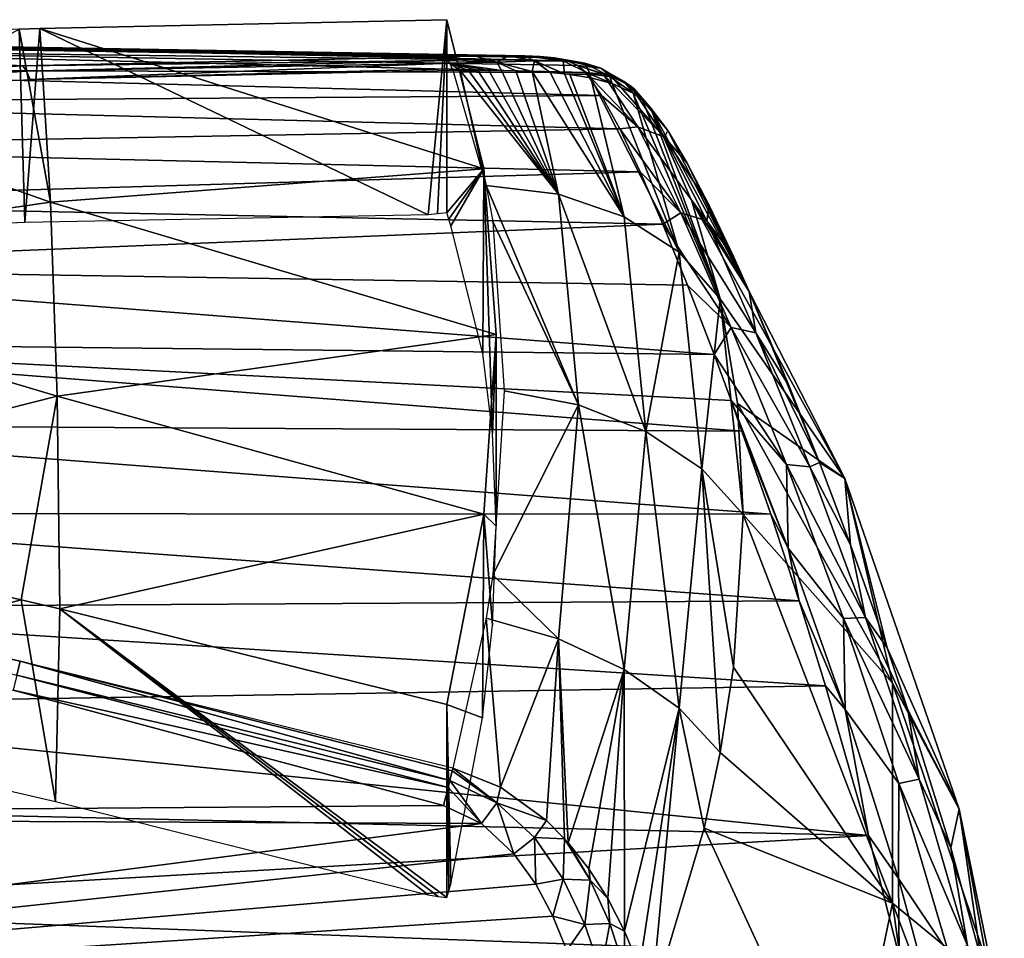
# Model space of a CAD drawing. Header units: millimetres. Extents: x -145 to 145, y -40 to 30.
# Tile 13 of 13: x 119 to 144, y -2 to 22. Entities that reach past the tile are written whole.
import ezdxf

# ---------------------------------------------------------------- set-up
doc = ezdxf.new("R2010")
doc.units = ezdxf.units.MM
doc.header["$LTSCALE"] = 115.467908
for name, color, linetype in [('44', 7, 'CONTINUOUS'), ('46', 7, 'CONTINUOUS'), ('49', 7, 'CONTINUOUS'), ('50', 7, 'CONTINUOUS'), ('51', 7, 'CONTINUOUS'), ('52', 7, 'CONTINUOUS'), ('53', 7, 'CONTINUOUS'), ('54', 7, 'CONTINUOUS'), ('55', 7, 'CONTINUOUS'), ('78', 7, 'CONTINUOUS'), ('79', 7, 'CONTINUOUS'), ('80', 7, 'CONTINUOUS'), ('81', 7, 'CONTINUOUS'), ('82', 7, 'CONTINUOUS')]:
    doc.layers.add(name, color=color, linetype=linetype)

msp = doc.modelspace()

# ---------------------------------------------------------------- linework, layer by layer
at = {"layer": '44', "color": 7, "linetype": 'CONTINUOUS', "true_color": 0xa2afbf}
for points in [[(132.845, 20.694, -1.343), (133.171, 20.618, -2.17), (108.45, 21.157, -0.52), (132.845, 20.694, -1.343)], [(108.45, 21.157, -0.52), (133.171, 20.618, -2.17), (108.45, 20.934, -3.106), (108.45, 21.157, -0.52)], [(132.478, 20.734, -0.62), (132.845, 20.694, -1.343), (108.45, 21.157, -0.52), (132.478, 20.734, -0.62)], [(132.083, 20.751, -0.003), (132.478, 20.734, -0.62), (108.45, 21.157, -0.52), (132.083, 20.751, -0.003)], [(108.45, 21.061, 2.074), (132.083, 20.751, -0.003), (108.45, 21.157, -0.52), (108.45, 21.061, 2.074)], [(131.67, 20.752, 0.506), (132.083, 20.751, -0.003), (108.45, 21.061, 2.074), (131.67, 20.752, 0.506)], [(130.827, 20.737, 1.223), (131.67, 20.752, 0.506), (108.45, 21.061, 2.074), (130.827, 20.737, 1.223)], [(130.009, 20.726, 1.588), (130.827, 20.737, 1.223), (108.45, 21.061, 2.074), (130.009, 20.726, 1.588)], [(119.25, 20.492, 4.472), (130.009, 20.726, 1.588), (108.45, 21.061, 2.074), (119.25, 20.492, 4.472)], [(108.45, 20.649, 4.637), (119.25, 20.492, 4.472), (108.45, 21.061, 2.074), (108.45, 20.649, 4.637)], [(133.441, 20.497, -3.08), (133.64, 20.326, -4.041), (108.45, 20.934, -3.106), (133.441, 20.497, -3.08)], [(108.45, 20.934, -3.106), (133.64, 20.326, -4.041), (108.45, 20.397, -5.645), (108.45, 20.934, -3.106)], [(133.171, 20.618, -2.17), (133.441, 20.497, -3.08), (108.45, 20.934, -3.106), (133.171, 20.618, -2.17)], [(108.45, 19.926, 7.129), (119.25, 20.492, 4.472), (108.45, 20.649, 4.637), (108.45, 19.926, 7.129)], [(133.64, 20.326, -4.041), (134.045, 19.732, -6.312), (108.45, 20.397, -5.645), (133.64, 20.326, -4.041)], [(108.45, 20.397, -5.645), (134.045, 19.732, -6.312), (108.45, 19.552, -8.099), (108.45, 20.397, -5.645)], [(134.045, 19.732, -6.312), (134.511, 18.881, -8.506), (108.45, 19.552, -8.099), (134.045, 19.732, -6.312)], [(108.45, 19.552, -8.099), (134.511, 18.881, -8.506), (108.45, 18.414, -10.431), (108.45, 19.552, -8.099)], [(134.511, 18.881, -8.506), (135.035, 17.782, -10.596), (108.45, 18.414, -10.431), (134.511, 18.881, -8.506)], [(108.45, 18.414, -10.431), (135.035, 17.782, -10.596), (108.45, 16.998, -12.607), (108.45, 18.414, -10.431)], [(135.035, 17.782, -10.596), (135.615, 16.445, -12.554), (108.45, 16.998, -12.607), (135.035, 17.782, -10.596)], [(108.45, 16.998, -12.607), (135.615, 16.445, -12.554), (108.45, 15.327, -14.593), (108.45, 16.998, -12.607)], [(135.615, 16.445, -12.554), (136.247, 14.884, -14.354), (108.45, 15.327, -14.593), (135.615, 16.445, -12.554)], [(136.247, 14.884, -14.354), (136.922, 13.117, -15.97), (108.45, 15.327, -14.593), (136.247, 14.884, -14.354)], [(108.45, 15.327, -14.593), (136.922, 13.117, -15.97), (108.45, 13.426, -16.359), (108.45, 15.327, -14.593)], [(137.356, 11.934, -16.863), (137.635, 11.154, -17.383), (108.45, 13.426, -16.359), (137.356, 11.934, -16.863)], [(108.45, 13.426, -16.359), (137.635, 11.154, -17.383), (108.45, 11.322, -17.88), (108.45, 13.426, -16.359)], [(136.922, 13.117, -15.97), (137.356, 11.934, -16.863), (108.45, 13.426, -16.359), (136.922, 13.117, -15.97)], [(137.635, 11.154, -17.383), (138.37, 9.028, -18.562), (108.45, 11.322, -17.88), (137.635, 11.154, -17.383)], [(108.45, 11.322, -17.88), (138.37, 9.028, -18.562), (108.45, 9.048, -19.131), (108.45, 11.322, -17.88)], [(138.37, 9.028, -18.562), (139.096, 6.816, -19.47), (108.45, 9.048, -19.131), (138.37, 9.028, -18.562)], [(108.45, 9.048, -19.131), (139.096, 6.816, -19.47), (108.45, 6.638, -20.095), (108.45, 9.048, -19.131)], [(139.096, 6.816, -19.47), (139.774, 4.638, -20.088), (108.45, 6.638, -20.095), (139.096, 6.816, -19.47)], [(108.45, 6.638, -20.095), (139.774, 4.638, -20.088), (108.45, 4.129, -20.757), (108.45, 6.638, -20.095)], [(139.774, 4.638, -20.088), (140.871, 0.812, -20.581), (108.45, 4.129, -20.757), (139.774, 4.638, -20.088)], [(130.009, 1.583, 20.727), (119.005, 4.528, 20.484), (92.452, 1.294, 21.403), (130.009, 1.583, 20.727)], [(108.45, 4.129, -20.757), (140.871, 0.812, -20.581), (108.45, 1.557, -21.106), (108.45, 4.129, -20.757)], [(130.976, 1.119, 20.74), (130.009, 1.583, 20.727), (92.452, 1.294, 21.403), (130.976, 1.119, 20.74)], [(108.45, 1.557, -21.106), (140.871, 0.812, -20.581), (108.45, -1.038, -21.138), (108.45, 1.557, -21.106)], [(92.452, -3.866, 21.091), (130.976, 1.119, 20.74), (92.452, 1.294, 21.403), (92.452, -3.866, 21.091)], [(131.803, 0.351, 20.753), (130.976, 1.119, 20.74), (92.452, -3.866, 21.091), (131.803, 0.351, 20.753)], [(140.871, 0.812, -20.581), (141.656, -2.268, -20.458), (108.45, -1.038, -21.138), (140.871, 0.812, -20.581)], [(132.363, -0.427, 20.741), (131.803, 0.351, 20.753), (92.452, -3.866, 21.091), (132.363, -0.427, 20.741)], [(132.799, -1.246, 20.701), (132.363, -0.427, 20.741), (92.452, -3.866, 21.091), (132.799, -1.246, 20.701)], [(133.155, -2.126, 20.623), (132.799, -1.246, 20.701), (92.452, -3.866, 21.091), (133.155, -2.126, 20.623)], [(108.45, -1.038, -21.138), (141.656, -2.268, -20.458), (108.45, -3.618, -20.852), (108.45, -1.038, -21.138)]]:
    msp.add_3dface(points, dxfattribs=at)
at = {"layer": '46', "color": 7, "linetype": 'CONTINUOUS', "true_color": 0xa2afbf}
for points in [[(135.308, 19.407, -3.553), (136.355, 17.034, -0.222), (137.817, 14.726, -12.799), (135.308, 19.407, -3.553)], [(135.737, 18.839, -5.76), (135.308, 19.407, -3.553), (137.817, 14.726, -12.799), (135.737, 18.839, -5.76)], [(136.234, 18.008, -7.887), (135.737, 18.839, -5.76), (137.817, 14.726, -12.799), (136.234, 18.008, -7.887)], [(136.797, 16.926, -9.903), (136.234, 18.008, -7.887), (137.817, 14.726, -12.799), (136.797, 16.926, -9.903)], [(136.355, 17.034, -0.222), (137.082, 14.536, 2.956), (140.269, 9.946, -6.778), (136.355, 17.034, -0.222)], [(137.817, 14.726, -12.799), (136.355, 17.034, -0.222), (140.269, 9.946, -6.778), (137.817, 14.726, -12.799)], [(137.424, 15.603, -11.78), (136.797, 16.926, -9.903), (137.817, 14.726, -12.799), (137.424, 15.603, -11.78)], [(137.817, 14.726, -12.799), (140.269, 9.946, -6.778), (139.617, 10.348, -16.302), (137.817, 14.726, -12.799)], [(138.843, 12.299, -15.003), (137.817, 14.726, -12.799), (139.617, 10.348, -16.302), (138.843, 12.299, -15.003)], [(137.082, 14.536, 2.956), (137.519, 11.861, 6.044), (140.269, 9.946, -6.778), (137.082, 14.536, 2.956)], [(137.519, 11.861, 6.044), (137.666, 9.021, 9.023), (141.487, 4.71, -0.915), (137.519, 11.861, 6.044)], [(140.269, 9.946, -6.778), (137.519, 11.861, 6.044), (141.487, 4.71, -0.915), (140.269, 9.946, -6.778)], [(139.617, 10.348, -16.302), (140.269, 9.946, -6.778), (140.41, 8.247, -17.351), (139.617, 10.348, -16.302)], [(140.269, 9.946, -6.778), (141.487, 4.71, -0.915), (143.188, 1.488, -12.982), (140.269, 9.946, -6.778)], [(140.41, 8.247, -17.351), (140.269, 9.946, -6.778), (141.346, 5.612, -18.246), (140.41, 8.247, -17.351)], [(141.346, 5.612, -18.246), (140.269, 9.946, -6.778), (143.188, 1.488, -12.982), (141.346, 5.612, -18.246)], [(137.666, 9.021, 9.023), (137.419, 5.121, 12.685), (141.487, -0.915, 4.71), (137.666, 9.021, 9.023)], [(141.487, 4.71, -0.915), (137.666, 9.021, 9.023), (141.487, -0.915, 4.71), (141.487, 4.71, -0.915)], [(141.346, 5.612, -18.246), (143.188, 1.488, -12.982), (141.877, 4.032, -18.583), (141.346, 5.612, -18.246)], [(137.419, 5.121, 12.685), (137.081, 2.94, 14.546), (141.487, -0.915, 4.71), (137.419, 5.121, 12.685)], [(141.487, 4.71, -0.915), (141.487, -0.915, 4.71), (144.118, -3.075, -7.94), (141.487, 4.71, -0.915)], [(143.188, 1.488, -12.982), (141.487, 4.71, -0.915), (144.118, -3.075, -7.94), (143.188, 1.488, -12.982)], [(141.877, 4.032, -18.583), (143.188, 1.488, -12.982), (142.973, 0.497, -18.852), (141.877, 4.032, -18.583)], [(137.081, 2.94, 14.546), (136.669, 1.002, 16.096), (141.487, -0.915, 4.71), (137.081, 2.94, 14.546)], [(142.973, 0.497, -18.852), (143.188, 1.488, -12.982), (143.742, -2.311, -18.6), (142.973, 0.497, -18.852)], [(143.188, 1.488, -12.982), (144.118, -3.075, -7.94), (144.342, -4.835, -18.009), (143.188, 1.488, -12.982)], [(143.742, -2.311, -18.6), (143.188, 1.488, -12.982), (144.342, -4.835, -18.009), (143.742, -2.311, -18.6)], [(136.669, 1.002, 16.096), (135.309, -3.556, 19.407), (140.269, -6.778, 9.946), (136.669, 1.002, 16.096)], [(141.487, -0.915, 4.71), (136.669, 1.002, 16.096), (140.269, -6.778, 9.946), (141.487, -0.915, 4.71)], [(141.487, -0.915, 4.71), (140.269, -6.778, 9.946), (143.191, -12.969, 1.477), (141.487, -0.915, 4.71)], [(144.118, -3.075, -7.94), (141.487, -0.915, 4.71), (144.12, -7.927, -3.087), (144.118, -3.075, -7.94)], [(144.12, -7.927, -3.087), (141.487, -0.915, 4.71), (143.191, -12.969, 1.477), (144.12, -7.927, -3.087)]]:
    msp.add_3dface(points, dxfattribs=at)
at = {"layer": '49', "color": 7, "linetype": 'CONTINUOUS', "true_color": 0xa2afbf}
for points in [[(130.246, 20.379, 2.537), (131.097, 17.437, 6.374), (130.433, 20.376, 2.491), (130.246, 20.379, 2.537)], [(131.097, 17.437, 6.374), (132.946, 17.209, 5.85), (130.433, 20.376, 2.491), (131.097, 17.437, 6.374)], [(130.433, 20.376, 2.491), (132.946, 17.209, 5.85), (130.642, 20.376, 2.424), (130.433, 20.376, 2.491)], [(130.642, 20.376, 2.424), (132.946, 17.209, 5.85), (130.882, 20.376, 2.334), (130.642, 20.376, 2.424)], [(130.882, 20.376, 2.334), (132.946, 17.209, 5.85), (131.162, 20.375, 2.211), (130.882, 20.376, 2.334)], [(131.162, 20.375, 2.211), (132.946, 17.209, 5.85), (131.487, 20.37, 2.043), (131.162, 20.375, 2.211)], [(131.487, 20.37, 2.043), (132.946, 17.209, 5.85), (131.857, 20.362, 1.817), (131.487, 20.37, 2.043)], [(131.857, 20.362, 1.817), (132.946, 17.209, 5.85), (132.273, 20.346, 1.514), (131.857, 20.362, 1.817)], [(132.946, 17.209, 5.85), (134.625, 16.629, 5.065), (132.273, 20.346, 1.514), (132.946, 17.209, 5.85)], [(132.273, 20.346, 1.514), (134.625, 16.629, 5.065), (132.734, 20.318, 1.111), (132.273, 20.346, 1.514)], [(132.734, 20.318, 1.111), (134.625, 16.629, 5.065), (133.095, 20.285, 0.742), (132.734, 20.318, 1.111)], [(133.095, 20.285, 0.742), (134.625, 16.629, 5.065), (133.238, 20.268, 0.581), (133.095, 20.285, 0.742)], [(133.238, 20.268, 0.581), (134.625, 16.629, 5.065), (133.773, 20.182, -0.11), (133.238, 20.268, 0.581)], [(134.625, 16.629, 5.065), (136.029, 15.73, 4.07), (133.773, 20.182, -0.11), (134.625, 16.629, 5.065)], [(133.773, 20.182, -0.11), (136.029, 15.73, 4.07), (134.321, 20.038, -0.999), (133.773, 20.182, -0.11)], [(134.321, 20.038, -0.999), (136.029, 15.73, 4.07), (134.851, 19.798, -2.131), (134.321, 20.038, -0.999)], [(136.029, 15.73, 4.07), (137.082, 14.536, 2.956), (134.851, 19.798, -2.131), (136.029, 15.73, 4.07)], [(134.851, 19.798, -2.131), (137.082, 14.536, 2.956), (135.094, 19.626, -2.803), (134.851, 19.798, -2.131)], [(137.082, 14.536, 2.956), (135.308, 19.407, -3.553), (135.094, 19.626, -2.803), (137.082, 14.536, 2.956)], [(137.082, 14.536, 2.956), (136.355, 17.034, -0.222), (135.308, 19.407, -3.553), (137.082, 14.536, 2.956)], [(131.266, 16.513, 7.485), (133.456, 11.826, 11.83), (131.097, 17.437, 6.374), (131.266, 16.513, 7.485)], [(131.097, 17.437, 6.374), (133.456, 11.826, 11.83), (132.946, 17.209, 5.85), (131.097, 17.437, 6.374)], [(133.456, 11.826, 11.83), (135.174, 11.148, 11.152), (132.946, 17.209, 5.85), (133.456, 11.826, 11.83)], [(132.946, 17.209, 5.85), (135.174, 11.148, 11.152), (134.625, 16.629, 5.065), (132.946, 17.209, 5.85)], [(134.625, 16.629, 5.065), (135.174, 11.148, 11.152), (136.029, 15.73, 4.07), (134.625, 16.629, 5.065)], [(131.553, 12.187, 12.192), (133.456, 11.826, 11.83), (131.266, 16.513, 7.485), (131.553, 12.187, 12.192)], [(135.174, 11.148, 11.152), (136.607, 10.193, 10.197), (136.029, 15.73, 4.07), (135.174, 11.148, 11.152)], [(136.607, 10.193, 10.197), (137.082, 14.536, 2.956), (136.029, 15.73, 4.07), (136.607, 10.193, 10.197)], [(137.666, 9.021, 9.023), (137.082, 14.536, 2.956), (136.607, 10.193, 10.197), (137.666, 9.021, 9.023)], [(137.666, 9.021, 9.023), (137.519, 11.861, 6.044), (137.082, 14.536, 2.956), (137.666, 9.021, 9.023)]]:
    msp.add_3dface(points, dxfattribs=at)
at = {"layer": '50', "color": 7, "linetype": 'CONTINUOUS', "true_color": 0xa2afbf}
for points in [[(133.456, 11.826, 11.83), (131.553, 12.187, 12.192), (131.267, 7.479, 16.515), (133.456, 11.826, 11.83)], [(132.945, 5.846, 17.21), (133.456, 11.826, 11.83), (131.267, 7.479, 16.515), (132.945, 5.846, 17.21)], [(134.623, 5.063, 16.631), (133.456, 11.826, 11.83), (132.945, 5.846, 17.21), (134.623, 5.063, 16.631)], [(135.174, 11.148, 11.152), (133.456, 11.826, 11.83), (134.623, 5.063, 16.631), (135.174, 11.148, 11.152)], [(136.027, 4.069, 15.733), (135.174, 11.148, 11.152), (134.623, 5.063, 16.631), (136.027, 4.069, 15.733)], [(136.607, 10.193, 10.197), (135.174, 11.148, 11.152), (136.027, 4.069, 15.733), (136.607, 10.193, 10.197)], [(137.081, 2.94, 14.546), (136.607, 10.193, 10.197), (136.027, 4.069, 15.733), (137.081, 2.94, 14.546)], [(137.081, 2.94, 14.546), (137.419, 5.121, 12.685), (136.607, 10.193, 10.197), (137.081, 2.94, 14.546)], [(137.419, 5.121, 12.685), (137.666, 9.021, 9.023), (136.607, 10.193, 10.197), (137.419, 5.121, 12.685)], [(131.099, 6.371, 17.437), (132.945, 5.846, 17.21), (131.267, 7.479, 16.515), (131.099, 6.371, 17.437)], [(131.099, 6.371, 17.437), (130.248, 2.538, 20.375), (131.461, 2.054, 20.371), (131.099, 6.371, 17.437)], [(132.945, 5.846, 17.21), (131.099, 6.371, 17.437), (131.461, 2.054, 20.371), (132.945, 5.846, 17.21)], [(132.638, 1.198, 20.325), (132.945, 5.846, 17.21), (131.461, 2.054, 20.371), (132.638, 1.198, 20.325)], [(133.101, 0.732, 20.284), (132.945, 5.846, 17.21), (132.638, 1.198, 20.325), (133.101, 0.732, 20.284)], [(134.623, 5.063, 16.631), (132.945, 5.846, 17.21), (133.195, 0.627, 20.273), (134.623, 5.063, 16.631)], [(133.195, 0.627, 20.273), (132.945, 5.846, 17.21), (133.101, 0.732, 20.284), (133.195, 0.627, 20.273)], [(133.719, -0.037, 20.193), (134.623, 5.063, 16.631), (133.195, 0.627, 20.273), (133.719, -0.037, 20.193)], [(134.203, -0.791, 20.075), (134.623, 5.063, 16.631), (133.719, -0.037, 20.193), (134.203, -0.791, 20.075)], [(134.636, -1.631, 19.912), (134.623, 5.063, 16.631), (134.203, -0.791, 20.075), (134.636, -1.631, 19.912)], [(136.027, 4.069, 15.733), (134.623, 5.063, 16.631), (134.636, -1.631, 19.912), (136.027, 4.069, 15.733)], [(135.012, -2.555, 19.69), (136.027, 4.069, 15.733), (134.636, -1.631, 19.912), (135.012, -2.555, 19.69)], [(135.309, -3.556, 19.407), (136.027, 4.069, 15.733), (135.012, -2.555, 19.69), (135.309, -3.556, 19.407)], [(135.309, -3.556, 19.407), (136.669, 1.002, 16.096), (136.027, 4.069, 15.733), (135.309, -3.556, 19.407)], [(136.669, 1.002, 16.096), (137.081, 2.94, 14.546), (136.027, 4.069, 15.733), (136.669, 1.002, 16.096)]]:
    msp.add_3dface(points, dxfattribs=at)
at = {"layer": '51', "color": 7, "linetype": 'CONTINUOUS', "true_color": 0xa2afbf}
for points in [[(130.009, 20.726, 1.588), (119.25, 20.492, 4.472), (130.125, 20.629, 2.051), (130.009, 20.726, 1.588)], [(119.25, 20.492, 4.472), (108.45, 19.926, 7.129), (119.346, 20.36, 4.862), (119.25, 20.492, 4.472)], [(119.25, 20.492, 4.472), (119.346, 20.36, 4.862), (130.125, 20.629, 2.051), (119.25, 20.492, 4.472)], [(130.125, 20.629, 2.051), (119.346, 20.36, 4.862), (130.169, 20.558, 2.228), (130.125, 20.629, 2.051)], [(119.346, 20.36, 4.862), (119.436, 20.145, 5.216), (130.169, 20.558, 2.228), (119.346, 20.36, 4.862)], [(130.169, 20.558, 2.228), (119.436, 20.145, 5.216), (130.231, 20.42, 2.477), (130.169, 20.558, 2.228)], [(130.231, 20.42, 2.477), (119.436, 20.145, 5.216), (130.246, 20.379, 2.537), (130.231, 20.42, 2.477)], [(108.45, 19.926, 7.129), (108.517, 19.795, 7.416), (119.346, 20.36, 4.862), (108.45, 19.926, 7.129)], [(108.517, 19.795, 7.416), (108.65, 19.615, 7.672), (119.346, 20.36, 4.862), (108.517, 19.795, 7.416)], [(119.346, 20.36, 4.862), (108.65, 19.615, 7.672), (119.436, 20.145, 5.216), (119.346, 20.36, 4.862)]]:
    msp.add_3dface(points, dxfattribs=at)
at = {"layer": '52', "color": 7, "linetype": 'CONTINUOUS', "true_color": 0xa2afbf}
for points in [[(130.827, 20.737, 1.223), (130.009, 20.726, 1.588), (131.369, 20.588, 1.658), (130.827, 20.737, 1.223)], [(130.009, 20.726, 1.588), (130.125, 20.629, 2.051), (131.369, 20.588, 1.658), (130.009, 20.726, 1.588)], [(131.67, 20.752, 0.506), (130.827, 20.737, 1.223), (131.369, 20.588, 1.658), (131.67, 20.752, 0.506)], [(131.67, 20.752, 0.506), (131.369, 20.588, 1.658), (132.329, 20.621, 0.768), (131.67, 20.752, 0.506)], [(132.083, 20.751, -0.003), (131.67, 20.752, 0.506), (132.329, 20.621, 0.768), (132.083, 20.751, -0.003)], [(132.478, 20.734, -0.62), (132.083, 20.751, -0.003), (133.065, 20.618, -0.295), (132.478, 20.734, -0.62)], [(132.083, 20.751, -0.003), (132.329, 20.621, 0.768), (133.065, 20.618, -0.295), (132.083, 20.751, -0.003)], [(132.845, 20.694, -1.343), (132.478, 20.734, -0.62), (133.065, 20.618, -0.295), (132.845, 20.694, -1.343)], [(133.171, 20.618, -2.17), (132.845, 20.694, -1.343), (133.621, 20.558, -1.452), (133.171, 20.618, -2.17)], [(132.845, 20.694, -1.343), (133.065, 20.618, -0.295), (133.621, 20.558, -1.452), (132.845, 20.694, -1.343)], [(130.125, 20.629, 2.051), (130.169, 20.558, 2.228), (131.369, 20.588, 1.658), (130.125, 20.629, 2.051)], [(130.169, 20.558, 2.228), (131.487, 20.37, 2.043), (131.369, 20.588, 1.658), (130.169, 20.558, 2.228)], [(130.433, 20.376, 2.491), (130.642, 20.376, 2.424), (130.169, 20.558, 2.228), (130.433, 20.376, 2.491)], [(130.433, 20.376, 2.491), (130.169, 20.558, 2.228), (130.231, 20.42, 2.477), (130.433, 20.376, 2.491)], [(130.642, 20.376, 2.424), (130.882, 20.376, 2.334), (130.169, 20.558, 2.228), (130.642, 20.376, 2.424)], [(130.882, 20.376, 2.334), (131.162, 20.375, 2.211), (130.169, 20.558, 2.228), (130.882, 20.376, 2.334)], [(131.162, 20.375, 2.211), (131.487, 20.37, 2.043), (130.169, 20.558, 2.228), (131.162, 20.375, 2.211)], [(130.433, 20.376, 2.491), (130.231, 20.42, 2.477), (130.246, 20.379, 2.537), (130.433, 20.376, 2.491)], [(131.369, 20.588, 1.658), (132.273, 20.346, 1.514), (132.329, 20.621, 0.768), (131.369, 20.588, 1.658)], [(131.487, 20.37, 2.043), (131.857, 20.362, 1.817), (131.369, 20.588, 1.658), (131.487, 20.37, 2.043)], [(131.857, 20.362, 1.817), (132.273, 20.346, 1.514), (131.369, 20.588, 1.658), (131.857, 20.362, 1.817)], [(132.273, 20.346, 1.514), (132.734, 20.318, 1.111), (132.329, 20.621, 0.768), (132.273, 20.346, 1.514)], [(132.734, 20.318, 1.111), (133.095, 20.285, 0.742), (132.329, 20.621, 0.768), (132.734, 20.318, 1.111)], [(132.329, 20.621, 0.768), (133.095, 20.285, 0.742), (133.065, 20.618, -0.295), (132.329, 20.621, 0.768)], [(133.065, 20.618, -0.295), (133.095, 20.285, 0.742), (133.758, 20.277, -0.322), (133.065, 20.618, -0.295)], [(133.621, 20.558, -1.452), (133.065, 20.618, -0.295), (133.758, 20.277, -0.322), (133.621, 20.558, -1.452)], [(133.441, 20.497, -3.08), (133.171, 20.618, -2.17), (134.028, 20.429, -2.663), (133.441, 20.497, -3.08)], [(133.171, 20.618, -2.17), (133.621, 20.558, -1.452), (134.028, 20.429, -2.663), (133.171, 20.618, -2.17)], [(133.64, 20.326, -4.041), (133.441, 20.497, -3.08), (134.089, 20.282, -3.951), (133.64, 20.326, -4.041)], [(133.441, 20.497, -3.08), (134.028, 20.429, -2.663), (134.298, 20.223, -3.901), (133.441, 20.497, -3.08)], [(133.441, 20.497, -3.08), (134.298, 20.223, -3.901), (134.089, 20.282, -3.951), (133.441, 20.497, -3.08)], [(134.028, 20.429, -2.663), (133.621, 20.558, -1.452), (134.257, 20.216, -1.431), (134.028, 20.429, -2.663)], [(134.257, 20.216, -1.431), (133.621, 20.558, -1.452), (133.758, 20.277, -0.322), (134.257, 20.216, -1.431)], [(134.298, 20.223, -3.901), (134.028, 20.429, -2.663), (134.792, 19.97, -3.761), (134.298, 20.223, -3.901)], [(134.792, 19.97, -3.761), (134.028, 20.429, -2.663), (134.878, 19.905, -3.732), (134.792, 19.97, -3.761)], [(134.878, 19.905, -3.732), (134.028, 20.429, -2.663), (134.626, 20.094, -2.573), (134.878, 19.905, -3.732)], [(134.626, 20.094, -2.573), (134.028, 20.429, -2.663), (134.257, 20.216, -1.431), (134.626, 20.094, -2.573)], [(133.095, 20.285, 0.742), (133.238, 20.268, 0.581), (133.758, 20.277, -0.322), (133.095, 20.285, 0.742)], [(133.238, 20.268, 0.581), (133.773, 20.182, -0.11), (133.758, 20.277, -0.322), (133.238, 20.268, 0.581)], [(133.773, 20.182, -0.11), (134.321, 20.038, -0.999), (133.758, 20.277, -0.322), (133.773, 20.182, -0.11)], [(134.321, 20.038, -0.999), (134.257, 20.216, -1.431), (133.758, 20.277, -0.322), (134.321, 20.038, -0.999)], [(134.321, 20.038, -0.999), (134.851, 19.798, -2.131), (134.257, 20.216, -1.431), (134.321, 20.038, -0.999)], [(134.851, 19.798, -2.131), (134.626, 20.094, -2.573), (134.257, 20.216, -1.431), (134.851, 19.798, -2.131)], [(135.094, 19.626, -2.803), (135.308, 19.407, -3.553), (134.626, 20.094, -2.573), (135.094, 19.626, -2.803)], [(135.308, 19.407, -3.553), (134.878, 19.905, -3.732), (134.626, 20.094, -2.573), (135.308, 19.407, -3.553)], [(134.851, 19.798, -2.131), (135.094, 19.626, -2.803), (134.626, 20.094, -2.573), (134.851, 19.798, -2.131)]]:
    msp.add_3dface(points, dxfattribs=at)
at = {"layer": '53', "color": 7, "linetype": 'CONTINUOUS', "true_color": 0xa2afbf}
for points in [[(134.045, 19.732, -6.312), (133.64, 20.326, -4.041), (134.969, 18.937, -8.193), (134.045, 19.732, -6.312)], [(133.64, 20.326, -4.041), (134.089, 20.282, -3.951), (134.969, 18.937, -8.193), (133.64, 20.326, -4.041)], [(134.089, 20.282, -3.951), (134.298, 20.223, -3.901), (135.655, 18.669, -7.901), (134.089, 20.282, -3.951)], [(134.089, 20.282, -3.951), (135.655, 18.669, -7.901), (134.969, 18.937, -8.193), (134.089, 20.282, -3.951)], [(134.298, 20.223, -3.901), (134.792, 19.97, -3.761), (135.655, 18.669, -7.901), (134.298, 20.223, -3.901)], [(135.737, 18.839, -5.76), (134.792, 19.97, -3.761), (134.878, 19.905, -3.732), (135.737, 18.839, -5.76)], [(134.792, 19.97, -3.761), (135.737, 18.839, -5.76), (135.655, 18.669, -7.901), (134.792, 19.97, -3.761)], [(135.308, 19.407, -3.553), (135.737, 18.839, -5.76), (134.878, 19.905, -3.732), (135.308, 19.407, -3.553)], [(134.511, 18.881, -8.506), (134.045, 19.732, -6.312), (134.969, 18.937, -8.193), (134.511, 18.881, -8.506)], [(134.511, 18.881, -8.506), (134.969, 18.937, -8.193), (136.072, 16.735, -11.995), (134.511, 18.881, -8.506)], [(135.035, 17.782, -10.596), (134.511, 18.881, -8.506), (136.072, 16.735, -11.995), (135.035, 17.782, -10.596)], [(135.655, 18.669, -7.901), (136.734, 16.527, -11.613), (134.969, 18.937, -8.193), (135.655, 18.669, -7.901)], [(134.969, 18.937, -8.193), (136.734, 16.527, -11.613), (136.072, 16.735, -11.995), (134.969, 18.937, -8.193)], [(135.737, 18.839, -5.76), (136.234, 18.008, -7.887), (135.655, 18.669, -7.901), (135.737, 18.839, -5.76)], [(136.234, 18.008, -7.887), (136.797, 16.926, -9.903), (135.655, 18.669, -7.901), (136.234, 18.008, -7.887)], [(135.655, 18.669, -7.901), (136.797, 16.926, -9.903), (136.734, 16.527, -11.613), (135.655, 18.669, -7.901)], [(135.615, 16.445, -12.554), (135.035, 17.782, -10.596), (136.072, 16.735, -11.995), (135.615, 16.445, -12.554)], [(136.797, 16.926, -9.903), (137.424, 15.603, -11.78), (136.734, 16.527, -11.613), (136.797, 16.926, -9.903)], [(135.615, 16.445, -12.554), (136.072, 16.735, -11.995), (137.361, 13.807, -15.193), (135.615, 16.445, -12.554)], [(136.734, 16.527, -11.613), (137.993, 13.67, -14.735), (136.072, 16.735, -11.995), (136.734, 16.527, -11.613)], [(136.072, 16.735, -11.995), (137.993, 13.67, -14.735), (137.361, 13.807, -15.193), (136.072, 16.735, -11.995)], [(136.247, 14.884, -14.354), (135.615, 16.445, -12.554), (137.361, 13.807, -15.193), (136.247, 14.884, -14.354)], [(137.424, 15.603, -11.78), (137.817, 14.726, -12.799), (136.734, 16.527, -11.613), (137.424, 15.603, -11.78)], [(136.734, 16.527, -11.613), (137.817, 14.726, -12.799), (137.993, 13.67, -14.735), (136.734, 16.527, -11.613)], [(136.922, 13.117, -15.97), (136.247, 14.884, -14.354), (137.361, 13.807, -15.193), (136.922, 13.117, -15.97)], [(137.817, 14.726, -12.799), (138.843, 12.299, -15.003), (137.993, 13.67, -14.735), (137.817, 14.726, -12.799)], [(136.922, 13.117, -15.97), (137.361, 13.807, -15.193), (138.774, 10.301, -17.667), (136.922, 13.117, -15.97)], [(137.993, 13.67, -14.735), (139.371, 10.242, -17.15), (137.361, 13.807, -15.193), (137.993, 13.67, -14.735)], [(137.361, 13.807, -15.193), (139.371, 10.242, -17.15), (138.774, 10.301, -17.667), (137.361, 13.807, -15.193)], [(138.843, 12.299, -15.003), (139.617, 10.348, -16.302), (137.993, 13.67, -14.735), (138.843, 12.299, -15.003)], [(137.993, 13.67, -14.735), (139.617, 10.348, -16.302), (139.371, 10.242, -17.15), (137.993, 13.67, -14.735)], [(137.356, 11.934, -16.863), (136.922, 13.117, -15.97), (138.774, 10.301, -17.667), (137.356, 11.934, -16.863)], [(137.635, 11.154, -17.383), (137.356, 11.934, -16.863), (138.814, 8.16, -18.945), (137.635, 11.154, -17.383)], [(137.356, 11.934, -16.863), (138.774, 10.301, -17.667), (138.814, 8.16, -18.945), (137.356, 11.934, -16.863)], [(138.37, 9.028, -18.562), (137.635, 11.154, -17.383), (138.814, 8.16, -18.945), (138.37, 9.028, -18.562)], [(139.617, 10.348, -16.302), (140.41, 8.247, -17.351), (139.371, 10.242, -17.15), (139.617, 10.348, -16.302)], [(139.371, 10.242, -17.15), (140.793, 6.389, -18.774), (138.774, 10.301, -17.667), (139.371, 10.242, -17.15)], [(138.774, 10.301, -17.667), (140.793, 6.389, -18.774), (140.232, 6.365, -19.334), (138.774, 10.301, -17.667)], [(138.774, 10.301, -17.667), (140.232, 6.365, -19.334), (138.814, 8.16, -18.945), (138.774, 10.301, -17.667)], [(139.371, 10.242, -17.15), (140.41, 8.247, -17.351), (140.793, 6.389, -18.774), (139.371, 10.242, -17.15)], [(139.096, 6.816, -19.47), (138.37, 9.028, -18.562), (138.814, 8.16, -18.945), (139.096, 6.816, -19.47)], [(139.096, 6.816, -19.47), (138.814, 8.16, -18.945), (140.274, 4.039, -20.184), (139.096, 6.816, -19.47)], [(138.814, 8.16, -18.945), (140.232, 6.365, -19.334), (140.274, 4.039, -20.184), (138.814, 8.16, -18.945)], [(140.41, 8.247, -17.351), (141.346, 5.612, -18.246), (140.793, 6.389, -18.774), (140.41, 8.247, -17.351)], [(139.774, 4.638, -20.088), (139.096, 6.816, -19.47), (140.274, 4.039, -20.184), (139.774, 4.638, -20.088)], [(140.793, 6.389, -18.774), (142.169, 2.258, -19.544), (140.232, 6.365, -19.334), (140.793, 6.389, -18.774)], [(140.232, 6.365, -19.334), (142.169, 2.258, -19.544), (141.648, 2.147, -20.13), (140.232, 6.365, -19.334)], [(140.232, 6.365, -19.334), (141.648, 2.147, -20.13), (140.274, 4.039, -20.184), (140.232, 6.365, -19.334)], [(141.346, 5.612, -18.246), (141.877, 4.032, -18.583), (140.793, 6.389, -18.774), (141.346, 5.612, -18.246)], [(140.793, 6.389, -18.774), (141.877, 4.032, -18.583), (142.169, 2.258, -19.544), (140.793, 6.389, -18.774)], [(140.871, 0.812, -20.581), (139.774, 4.638, -20.088), (140.274, 4.039, -20.184), (140.871, 0.812, -20.581)], [(140.871, 0.812, -20.581), (140.274, 4.039, -20.184), (141.641, -0.283, -20.527), (140.871, 0.812, -20.581)], [(140.274, 4.039, -20.184), (141.648, 2.147, -20.13), (141.641, -0.283, -20.527), (140.274, 4.039, -20.184)], [(141.877, 4.032, -18.583), (142.973, 0.497, -18.852), (142.169, 2.258, -19.544), (141.877, 4.032, -18.583)], [(141.648, 2.147, -20.13), (142.921, -2.198, -20.01), (141.641, -0.283, -20.527), (141.648, 2.147, -20.13)], [(142.169, 2.258, -19.544), (143.405, -1.994, -19.417), (141.648, 2.147, -20.13), (142.169, 2.258, -19.544)], [(141.648, 2.147, -20.13), (143.405, -1.994, -19.417), (142.921, -2.198, -20.01), (141.648, 2.147, -20.13)], [(142.169, 2.258, -19.544), (142.973, 0.497, -18.852), (143.405, -1.994, -19.417), (142.169, 2.258, -19.544)], [(141.656, -2.268, -20.458), (140.871, 0.812, -20.581), (141.641, -0.283, -20.527), (141.656, -2.268, -20.458)], [(142.973, 0.497, -18.852), (143.742, -2.311, -18.6), (143.405, -1.994, -19.417), (142.973, 0.497, -18.852)], [(141.656, -2.268, -20.458), (141.641, -0.283, -20.527), (142.812, -4.646, -19.936), (141.656, -2.268, -20.458)], [(141.641, -0.283, -20.527), (142.921, -2.198, -20.01), (142.812, -4.646, -19.936), (141.641, -0.283, -20.527)]]:
    msp.add_3dface(points, dxfattribs=at)
at = {"layer": '54', "color": 7, "linetype": 'CONTINUOUS', "true_color": 0xa2afbf}
for points in [[(130.248, 2.538, 20.375), (130.231, 2.473, 20.42), (131.369, 1.654, 20.589), (130.248, 2.538, 20.375)], [(131.461, 2.054, 20.371), (130.248, 2.538, 20.375), (131.369, 1.654, 20.589), (131.461, 2.054, 20.371)], [(131.369, 1.654, 20.589), (130.231, 2.473, 20.42), (130.169, 2.223, 20.558), (131.369, 1.654, 20.589)], [(130.009, 1.583, 20.727), (130.976, 1.119, 20.74), (130.125, 2.046, 20.63), (130.009, 1.583, 20.727)], [(130.976, 1.119, 20.74), (130.169, 2.223, 20.558), (130.125, 2.046, 20.63), (130.976, 1.119, 20.74)], [(130.976, 1.119, 20.74), (131.369, 1.654, 20.589), (130.169, 2.223, 20.558), (130.976, 1.119, 20.74)], [(132.638, 1.198, 20.325), (131.461, 2.054, 20.371), (131.369, 1.654, 20.589), (132.638, 1.198, 20.325)], [(130.976, 1.119, 20.74), (131.803, 0.351, 20.753), (131.369, 1.654, 20.589), (130.976, 1.119, 20.74)], [(131.803, 0.351, 20.753), (132.329, 0.764, 20.621), (131.369, 1.654, 20.589), (131.803, 0.351, 20.753)], [(132.329, 0.764, 20.621), (132.638, 1.198, 20.325), (131.369, 1.654, 20.589), (132.329, 0.764, 20.621)], [(133.101, 0.732, 20.284), (132.638, 1.198, 20.325), (132.329, 0.764, 20.621), (133.101, 0.732, 20.284)], [(131.803, 0.351, 20.753), (132.363, -0.427, 20.741), (132.329, 0.764, 20.621), (131.803, 0.351, 20.753)], [(132.363, -0.427, 20.741), (133.065, -0.299, 20.618), (132.329, 0.764, 20.621), (132.363, -0.427, 20.741)], [(133.065, -0.299, 20.618), (133.101, 0.732, 20.284), (132.329, 0.764, 20.621), (133.065, -0.299, 20.618)], [(133.758, -0.325, 20.277), (133.101, 0.732, 20.284), (133.065, -0.299, 20.618), (133.758, -0.325, 20.277)], [(133.195, 0.627, 20.273), (133.101, 0.732, 20.284), (133.758, -0.325, 20.277), (133.195, 0.627, 20.273)], [(133.719, -0.037, 20.193), (133.195, 0.627, 20.273), (133.758, -0.325, 20.277), (133.719, -0.037, 20.193)], [(134.203, -0.791, 20.075), (133.719, -0.037, 20.193), (133.758, -0.325, 20.277), (134.203, -0.791, 20.075)], [(132.363, -0.427, 20.741), (132.799, -1.246, 20.701), (133.065, -0.299, 20.618), (132.363, -0.427, 20.741)], [(132.799, -1.246, 20.701), (133.622, -1.456, 20.558), (133.065, -0.299, 20.618), (132.799, -1.246, 20.701)], [(133.622, -1.456, 20.558), (133.758, -0.325, 20.277), (133.065, -0.299, 20.618), (133.622, -1.456, 20.558)], [(134.257, -1.434, 20.216), (133.758, -0.325, 20.277), (133.622, -1.456, 20.558), (134.257, -1.434, 20.216)], [(134.203, -0.791, 20.075), (133.758, -0.325, 20.277), (134.257, -1.434, 20.216), (134.203, -0.791, 20.075)], [(134.636, -1.631, 19.912), (134.203, -0.791, 20.075), (134.257, -1.434, 20.216), (134.636, -1.631, 19.912)], [(132.799, -1.246, 20.701), (133.155, -2.126, 20.623), (133.622, -1.456, 20.558), (132.799, -1.246, 20.701)], [(133.155, -2.126, 20.623), (134.028, -2.666, 20.428), (133.622, -1.456, 20.558), (133.155, -2.126, 20.623)], [(134.028, -2.666, 20.428), (134.257, -1.434, 20.216), (133.622, -1.456, 20.558), (134.028, -2.666, 20.428)], [(134.626, -2.576, 20.093), (134.257, -1.434, 20.216), (134.028, -2.666, 20.428), (134.626, -2.576, 20.093)], [(134.636, -1.631, 19.912), (134.257, -1.434, 20.216), (134.626, -2.576, 20.093), (134.636, -1.631, 19.912)], [(135.012, -2.555, 19.69), (134.636, -1.631, 19.912), (134.626, -2.576, 20.093), (135.012, -2.555, 19.69)]]:
    msp.add_3dface(points, dxfattribs=at)
at = {"layer": '55', "color": 7, "linetype": 'CONTINUOUS', "true_color": 0xa2afbf}
for points in [[(119.186, 5.27, 20.137), (108.65, 7.665, 19.618), (108.206, 7.668, 19.659), (119.186, 5.27, 20.137)], [(119.101, 4.917, 20.351), (119.186, 5.27, 20.137), (108.206, 7.668, 19.659), (119.101, 4.917, 20.351)], [(119.101, 4.917, 20.351), (130.169, 2.223, 20.558), (119.186, 5.27, 20.137), (119.101, 4.917, 20.351)], [(130.169, 2.223, 20.558), (130.231, 2.473, 20.42), (119.186, 5.27, 20.137), (130.169, 2.223, 20.558)], [(119.186, 5.27, 20.137), (130.231, 2.473, 20.42), (119.449, 5.207, 20.147), (119.186, 5.27, 20.137)], [(130.231, 2.473, 20.42), (130.248, 2.538, 20.375), (119.449, 5.207, 20.147), (130.231, 2.473, 20.42)], [(119.005, 4.528, 20.484), (130.125, 2.046, 20.63), (119.101, 4.917, 20.351), (119.005, 4.528, 20.484)], [(130.125, 2.046, 20.63), (130.169, 2.223, 20.558), (119.101, 4.917, 20.351), (130.125, 2.046, 20.63)], [(119.005, 4.528, 20.484), (130.009, 1.583, 20.727), (130.125, 2.046, 20.63), (119.005, 4.528, 20.484)]]:
    msp.add_3dface(points, dxfattribs=at)
at = {"layer": '78', "color": 7, "linetype": 'CONTINUOUS', "true_color": 0xa2afbf}
for points in [[(130.092, 21.672, 4.167), (119.689, 21.446, 6.735), (131.039, 17.856, 9.034), (130.092, 21.672, 4.167)], [(119.156, 21.427, 6.862), (108.85, 20.915, 9.202), (119.957, 17.009, 12.137), (119.156, 21.427, 6.862)], [(119.689, 21.446, 6.735), (119.156, 21.427, 6.862), (119.957, 17.009, 12.137), (119.689, 21.446, 6.735)], [(119.689, 21.446, 6.735), (119.957, 17.009, 12.137), (131.039, 17.856, 9.034), (119.689, 21.446, 6.735)], [(119.957, 17.009, 12.137), (108.85, 20.915, 9.202), (108.85, 15.406, 15.403), (119.957, 17.009, 12.137)], [(131.039, 17.856, 9.034), (119.957, 17.009, 12.137), (131.353, 13.623, 13.623), (131.039, 17.856, 9.034)], [(120.128, 12.044, 17.065), (119.957, 17.009, 12.137), (108.85, 15.406, 15.403), (120.128, 12.044, 17.065)], [(119.957, 17.009, 12.137), (120.128, 12.044, 17.065), (131.353, 13.623, 13.623), (119.957, 17.009, 12.137)], [(108.85, 9.195, 20.918), (120.128, 12.044, 17.065), (108.85, 15.406, 15.403), (108.85, 9.195, 20.918)], [(131.353, 13.623, 13.623), (120.128, 12.044, 17.065), (131.039, 9.027, 17.86), (131.353, 13.623, 13.623)], [(119.207, 6.844, 21.431), (120.128, 12.044, 17.065), (108.85, 9.195, 20.918), (119.207, 6.844, 21.431)], [(120.195, 6.609, 21.465), (120.128, 12.044, 17.065), (119.207, 6.844, 21.431), (120.195, 6.609, 21.465)], [(120.128, 12.044, 17.065), (120.195, 6.609, 21.465), (131.039, 9.027, 17.86), (120.128, 12.044, 17.065)], [(131.039, 9.027, 17.86), (120.195, 6.609, 21.465), (130.092, 4.162, 21.673), (131.039, 9.027, 17.86)]]:
    msp.add_3dface(points, dxfattribs=at)
at = {"layer": '79', "color": 7, "linetype": 'CONTINUOUS', "true_color": 0xa2afbf}
for points in [[(119.689, 21.446, 6.735), (130.092, 21.672, 4.167), (129.61, 16.685, -0.696), (119.689, 21.446, 6.735)], [(129.61, 16.685, -0.696), (130.092, 21.672, 4.167), (129.848, 16.707, -0.735), (129.61, 16.685, -0.696)], [(129.848, 16.707, -0.735), (130.092, 21.672, 4.167), (130.092, 16.737, -0.769), (129.848, 16.707, -0.735)], [(109.255, 16.026, 4.202), (119.156, 21.427, 6.862), (119.302, 16.49, 1.884), (109.255, 16.026, 4.202)], [(119.156, 21.427, 6.862), (119.689, 21.446, 6.735), (119.302, 16.49, 1.884), (119.156, 21.427, 6.862)], [(119.302, 16.49, 1.884), (119.689, 21.446, 6.735), (129.61, 16.685, -0.696), (119.302, 16.49, 1.884)]]:
    msp.add_3dface(points, dxfattribs=at)
at = {"layer": '80', "color": 7, "linetype": 'CONTINUOUS', "true_color": 0xa2afbf}
for points in [[(130.092, 21.672, 4.167), (131.039, 17.856, 9.034), (130.092, 16.737, -0.769), (130.092, 21.672, 4.167)], [(130.092, 16.737, -0.769), (131.039, 17.856, 9.034), (130.14, 16.573, -0.602), (130.092, 16.737, -0.769)], [(130.14, 16.573, -0.602), (131.039, 17.856, 9.034), (130.19, 16.406, -0.418), (130.14, 16.573, -0.602)], [(130.19, 16.406, -0.418), (131.039, 17.856, 9.034), (131.007, 13.136, 3.876), (130.19, 16.406, -0.418)], [(131.007, 13.136, 3.876), (131.039, 17.856, 9.034), (131.258, 11.092, 6.233), (131.007, 13.136, 3.876)], [(131.039, 17.856, 9.034), (131.353, 13.623, 13.623), (131.258, 11.092, 6.233), (131.039, 17.856, 9.034)], [(131.258, 11.092, 6.233), (131.353, 13.623, 13.623), (131.353, 8.726, 8.726), (131.258, 11.092, 6.233)]]:
    msp.add_3dface(points, dxfattribs=at)
at = {"layer": '81', "color": 7, "linetype": 'CONTINUOUS', "true_color": 0xa2afbf}
for points in [[(131.353, 13.623, 13.623), (131.039, 9.027, 17.86), (131.353, 8.726, 8.726), (131.353, 13.623, 13.623)], [(131.039, 9.027, 17.86), (130.092, 4.162, 21.673), (131.001, 3.826, 13.173), (131.039, 9.027, 17.86)], [(131.256, 6.196, 11.13), (131.039, 9.027, 17.86), (131.001, 3.826, 13.173), (131.256, 6.196, 11.13)], [(131.353, 8.726, 8.726), (131.039, 9.027, 17.86), (131.256, 6.196, 11.13), (131.353, 8.726, 8.726)], [(131.001, 3.826, 13.173), (130.092, 4.162, 21.673), (130.191, -0.423, 16.406), (131.001, 3.826, 13.173)], [(130.191, -0.423, 16.406), (130.092, 4.162, 21.673), (130.143, -0.596, 16.564), (130.191, -0.423, 16.406)], [(130.143, -0.596, 16.564), (130.092, 4.162, 21.673), (130.092, -0.773, 16.737), (130.143, -0.596, 16.564)]]:
    msp.add_3dface(points, dxfattribs=at)
at = {"layer": '82', "color": 7, "linetype": 'CONTINUOUS', "true_color": 0xa2afbf}
for points in [[(119.207, 6.844, 21.431), (108.85, 9.195, 20.918), (109.255, 4.195, 16.029), (119.207, 6.844, 21.431)], [(120.083, 1.689, 16.517), (119.207, 6.844, 21.431), (109.255, 4.195, 16.029), (120.083, 1.689, 16.517)], [(120.195, 6.609, 21.465), (119.207, 6.844, 21.431), (120.083, 1.689, 16.517), (120.195, 6.609, 21.465)], [(129.61, -0.7, 16.685), (120.195, 6.609, 21.465), (120.083, 1.689, 16.517), (129.61, -0.7, 16.685)], [(130.092, 4.162, 21.673), (120.195, 6.609, 21.465), (130.092, -0.773, 16.737), (130.092, 4.162, 21.673)], [(130.092, -0.773, 16.737), (120.195, 6.609, 21.465), (129.868, -0.743, 16.71), (130.092, -0.773, 16.737)], [(129.868, -0.743, 16.71), (120.195, 6.609, 21.465), (129.61, -0.7, 16.685), (129.868, -0.743, 16.71)]]:
    msp.add_3dface(points, dxfattribs=at)

doc.saveas('drawing.dxf')
